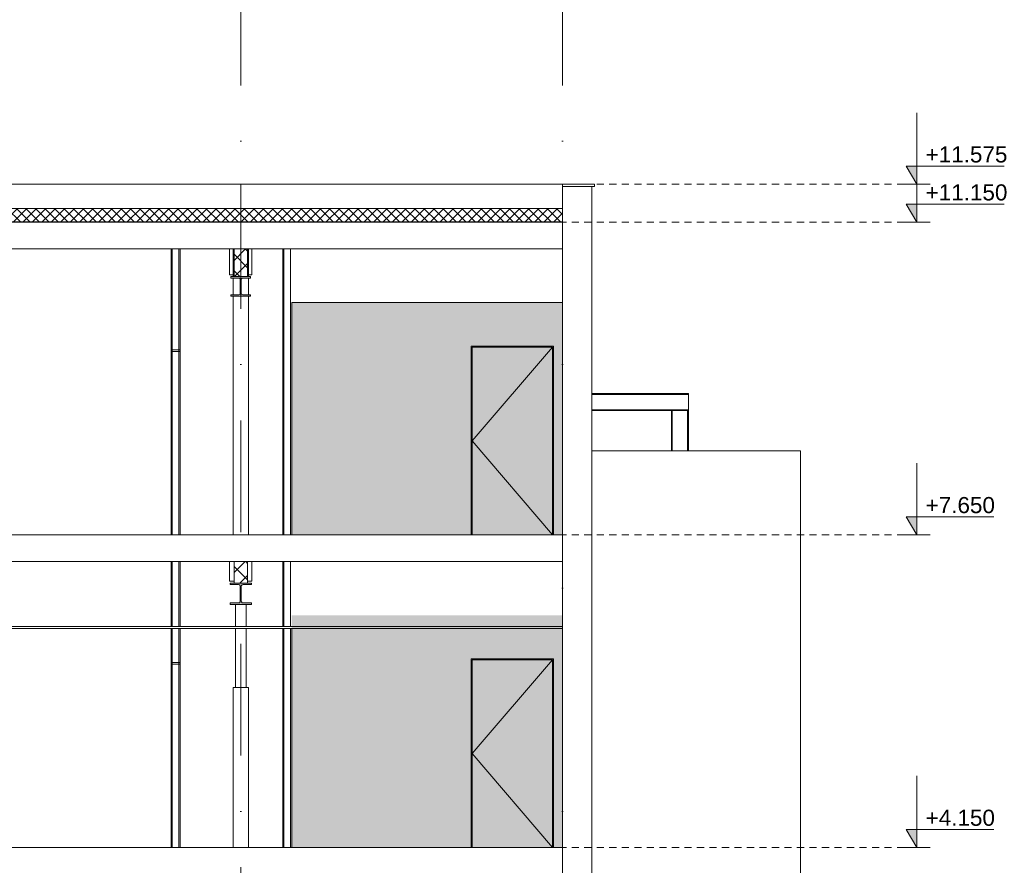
# Model space of a CAD drawing. Header units: millimetres. Extents: x -194 to 1012562, y 0 to 44349.
# Tile 65 of 97: x 211974 to 222995, y 10250 to 19716. Entities that reach past the tile are written whole.
import ezdxf
from ezdxf.enums import TextEntityAlignment as Align

# ---------------------------------------------------------------- set-up
doc = ezdxf.new("R2010")
doc.units = ezdxf.units.MM
doc.header["$MEASUREMENT"] = 0
doc.linetypes.add('streep-punt', pattern=[2500, 1250, -625, 0, -625])
doc.linetypes.add('Super Small Dashed', pattern=[140, 80, -60])
for name, color, linetype in [('21_0 NC Buitenwanden', 7, 'Continuous'), ('21_1 C Buitenwanden', 7, 'Continuous'), ('21_1 C Buitenwanden Laagscheidingslijnen', 7, 'Continuous'), ('23 Vloeren', 7, 'Continuous'), ('23 Vloeren Laagscheidingslijnen', 7, 'Continuous'), ('28 Draagconstructies', 7, 'Continuous'), ('47 Dakafwerking', 7, 'Continuous'), ('47 Dakafwerking Laagscheidingslijnen', 7, 'Continuous'), ('Maatvoering 1_ 100', 7, 'Continuous'), ('Maatvoering 1_ 100 2D arcering', 7, 'Continuous'), ('New_21_0 NC Buitenwanden', 7, 'Continuous'), ('New_22 NC Binnenwanden', 7, 'Continuous'), ('New_22 NC Binnenwanden 2D arcering', 7, 'Continuous'), ('New_22 NC Binnenwanden Deuren', 7, 'Continuous'), ('New_22 NC Binnenwanden Doorsnede-arcering', 7, 'Continuous'), ('New_22 NC Binnenwanden Laagscheidingslijnen', 7, 'Continuous'), ('New_27 Daken', 7, 'Continuous'), ('New_27 Daken Doorsnede-arcering', 7, 'Continuous'), ('New_27 Daken Laagscheidingslijnen', 7, 'Continuous'), ('New_28 Draagconstructies - kolom', 7, 'Continuous'), ('New_28 Draagconstructies - ligger', 7, 'Continuous'), ('New_28 Draagconstructies - ligger Doorsnede-arcering', 7, 'Continuous'), ('New_45 Plafondafwerking', 7, 'Continuous'), ('New_45 Plafondafwerking Laagscheidingslijnen', 7, 'Continuous'), ('New_47 Dakafwerking', 7, 'Continuous'), ('Stramien', 7, 'Continuous')]:
    doc.layers.add(name, color=color, linetype=linetype)
doc.styles.add('GENERATED_STYLE_1', font='arial.ttf')
pattern_1 = [(45, (160448.88, 6300), (-91.92388, 91.92388), []), (135, (160448.88, 6300), (91.92388, 91.92388), [])]

# ---------------------------------------------------------------- blocks, each defined once
blk = doc.blocks.new('Section Element_700_1', base_point=(160449, 6300))
at = {"layer": '21_1 C Buitenwanden', "color": 1, "linetype": 'Continuous', "lineweight": 0}
for p, q in [((218379, 10350), (218379, 5100)), ((218049, 10150), (218049, 6300)), ((218049, 6100), (218049, 5100)), ((218379, 5100), (218049, 5100))]:
    blk.add_line(p, q, dxfattribs=at)
blk = doc.blocks.new('Section Element_721_1', base_point=(160449, 6300))
at = {"layer": '21_1 C Buitenwanden', "color": 1, "linetype": 'Continuous', "lineweight": 0}
for p, q in [((218379, 13850), (218379, 10350)), ((218049, 13650), (218049, 12925)), ((218049, 12900), (218049, 10450))]:
    blk.add_line(p, q, dxfattribs=at)
blk = doc.blocks.new('Section Element_729_1', base_point=(160449, 6300))
at = {"layer": '21_1 C Buitenwanden', "color": 1, "linetype": 'Continuous', "lineweight": 0}
for p, q in [((218379, 17350), (218379, 13850)), ((218049, 17150), (218049, 13950))]:
    blk.add_line(p, q, dxfattribs=at)
blk = doc.blocks.new('Section Element_746_1', base_point=(160449, 6300))
at = {"layer": '23 Vloeren', "color": 2, "linetype": 'Continuous', "lineweight": 0}
for p, q in [((218049, 13950), (210924, 13950)), ((214374, 13650), (210924, 13650)), ((218049, 13650), (214524, 13650))]:
    blk.add_line(p, q, dxfattribs=at)
at = {"layer": '23 Vloeren Laagscheidingslijnen', "color": 2, "linetype": 'Continuous', "lineweight": 0}
blk.add_line((214524, 13650), (214374, 13650), dxfattribs=at)
at = {"layer": '23 Vloeren Laagscheidingslijnen', "color": 2, "linetype": 'Continuous', "lineweight": 0, "flags": 128}
blk.add_lwpolyline([(218049, 13950), (218049, 13850), (218049, 13650)], dxfattribs=at)
blk = doc.blocks.new('Section Element_747_1', base_point=(160449, 6300))
at = {"layer": '23 Vloeren', "color": 2, "linetype": 'Continuous', "lineweight": 0}
for p, q in [((214374, 17150), (210924, 17150)), ((218049, 17150), (214524, 17150))]:
    blk.add_line(p, q, dxfattribs=at)
at = {"layer": '23 Vloeren Laagscheidingslijnen', "color": 2, "linetype": 'Continuous', "lineweight": 0}
blk.add_line((214524, 17150), (214374, 17150), dxfattribs=at)
at = {"layer": '23 Vloeren Laagscheidingslijnen', "color": 2, "linetype": 'Continuous', "lineweight": 0, "flags": 128}
for points in [[(218049, 17450), (159679, 17450), (159564, 17450)], [(218049, 17450), (218049, 17350), (218049, 17150)]]:
    blk.add_lwpolyline(points, dxfattribs=at)
blk = doc.blocks.new('Section Element_753_1', base_point=(160449, 6300))
at = {"layer": '21_0 NC Buitenwanden', "color": 2, "linetype": 'Continuous', "lineweight": 0}
blk.add_line((214449, 17850), (214449, 17604), dxfattribs=at)
blk = doc.blocks.new('Section Element_910_1', base_point=(160449, 6300))
at = {"layer": '28 Draagconstructies', "color": 1, "linetype": 'Continuous', "lineweight": 0}
for p, q in [((214324, 13430), (214324, 13650)), ((214574, 13650), (214574, 13430)), ((214374, 13430), (214324, 13430)), ((214574, 13430), (214524, 13430))]:
    blk.add_line(p, q, dxfattribs=at)
blk = doc.blocks.new('Section Element_924_1', base_point=(160449, 6300))
at = {"layer": 'New_28 Draagconstructies - ligger Doorsnede-arcering', "linetype": 'Continuous', "lineweight": 0, "true_color": 0x000000}
blk.add_hatch(color=18, dxfattribs=at).paths.add_polyline_path([(214329, 13170), (214569, 13170), (214569, 13187), (214475, 13187), (214464, 13190), (214457, 13198), (214454, 13208), (214454, 13372), (214457, 13383), (214464, 13390), (214475, 13393), (214569, 13393), (214569, 13410), (214329, 13410), (214329, 13393), (214423, 13393), (214433, 13390), (214441, 13383), (214444, 13372), (214444, 13208), (214441, 13198), (214433, 13190), (214423, 13187), (214329, 13187)])
at = {"layer": 'New_28 Draagconstructies - ligger', "color": 9, "linetype": 'Continuous', "lineweight": 0}
for p, q in [((214329, 13410), (214329, 13393)), ((214374, 13410), (214329, 13410)), ((214433, 13390), (214441, 13383)), ((214464, 13390), (214457, 13383)), ((214569, 13410), (214524, 13410)), ((214569, 13410), (214569, 13393)), ((214329, 13187), (214329, 13170)), ((214569, 13170), (214329, 13170)), ((214441, 13198), (214433, 13190)), ((214457, 13198), (214464, 13190)), ((214569, 13187), (214569, 13170))]:
    blk.add_line(p, q, dxfattribs=at)
at = {"layer": 'New_28 Draagconstructies - ligger', "color": 9, "linetype": 'Continuous', "lineweight": 0, "flags": 128}
for points in [[(214433, 13390), (214423, 13393), (214329, 13393)], [(214441, 13383), (214444, 13372), (214444, 13208), (214441, 13198)], [(214457, 13383), (214454, 13372), (214454, 13208), (214457, 13198)], [(214569, 13393), (214475, 13393), (214464, 13390)], [(214433, 13190), (214423, 13187), (214329, 13187)], [(214464, 13190), (214475, 13187), (214569, 13187)]]:
    blk.add_lwpolyline(points, dxfattribs=at)
blk = doc.blocks.new('Section Element_926_1', base_point=(160449, 6300))
at = {"layer": 'New_28 Draagconstructies - ligger Doorsnede-arcering', "linetype": 'Continuous', "lineweight": 0, "true_color": 0x000000}
blk.add_hatch(color=18, dxfattribs=at).paths.add_polyline_path([(214339, 16620), (214559, 16620), (214559, 16636), (214472, 16636), (214463, 16638), (214456, 16645), (214454, 16654), (214454, 16806), (214456, 16815), (214463, 16822), (214472, 16824), (214559, 16824), (214559, 16840), (214339, 16840), (214339, 16824), (214426, 16824), (214435, 16822), (214442, 16815), (214444, 16806), (214444, 16654), (214442, 16645), (214435, 16638), (214426, 16636), (214339, 16636)])
at = {"layer": 'New_28 Draagconstructies - ligger', "color": 9, "linetype": 'Continuous', "lineweight": 0}
for p, q in [((214339, 16840), (214339, 16824)), ((214374, 16840), (214339, 16840)), ((214435, 16822), (214442, 16815)), ((214463, 16822), (214456, 16815)), ((214559, 16840), (214524, 16840)), ((214559, 16840), (214559, 16824)), ((214442, 16645), (214435, 16638)), ((214456, 16645), (214463, 16638)), ((214339, 16636), (214339, 16620)), ((214559, 16620), (214339, 16620)), ((214559, 16636), (214559, 16620))]:
    blk.add_line(p, q, dxfattribs=at)
at = {"layer": 'New_28 Draagconstructies - ligger', "color": 9, "linetype": 'Continuous', "lineweight": 0, "flags": 128}
for points in [[(214435, 16822), (214426, 16824), (214339, 16824)], [(214442, 16815), (214444, 16806), (214444, 16654), (214442, 16645)], [(214456, 16815), (214454, 16806), (214454, 16654), (214456, 16645)], [(214559, 16824), (214472, 16824), (214463, 16822)], [(214435, 16638), (214426, 16636), (214339, 16636)], [(214463, 16638), (214472, 16636), (214559, 16636)]]:
    blk.add_lwpolyline(points, dxfattribs=at)
blk = doc.blocks.new('Section Element_933_1', base_point=(160449, 6300))
at = {"layer": 'New_28 Draagconstructies - kolom', "color": 1, "linetype": 'Continuous', "lineweight": 0}
for p, q in [((214389, 12925), (214389, 13170)), ((214509, 12925), (214509, 13170)), ((214389, 12240), (214389, 12900)), ((214509, 12240), (214509, 12900))]:
    blk.add_line(p, q, dxfattribs=at)
blk = doc.blocks.new('Section Element_937_1', base_point=(160449, 6300))
at = {"layer": '21_1 C Buitenwanden', "color": 1, "linetype": 'Continuous', "lineweight": 0}
for p, q in [((218049, 17850), (218049, 17604)), ((218379, 17850), (218379, 17350))]:
    blk.add_line(p, q, dxfattribs=at)
at = {"layer": '21_1 C Buitenwanden Laagscheidingslijnen', "color": 1, "linetype": 'Continuous', "lineweight": 0, "flags": 128}
blk.add_lwpolyline([(218049, 17604), (218049, 17602), (218049, 17452), (218049, 17450)], dxfattribs=at)
blk = doc.blocks.new('Section Element_948_1', base_point=(160449, 6300))
at = {"layer": '47 Dakafwerking', "color": 1, "linetype": 'Continuous', "lineweight": 0}
for p, q in [((218049, 17875), (218049, 17850)), ((218409, 17875), (218049, 17875)), ((218409, 17875), (218409, 17850)), ((218409, 17850), (218379, 17850))]:
    blk.add_line(p, q, dxfattribs=at)
at = {"layer": '47 Dakafwerking Laagscheidingslijnen', "color": 1, "linetype": 'Continuous', "lineweight": 0}
blk.add_line((218379, 17850), (218049, 17850), dxfattribs=at)
blk = doc.blocks.new('Section Element_949_1', base_point=(160449, 6300))
at = {"layer": '47 Dakafwerking', "color": 2, "linetype": 'Continuous', "lineweight": 0}
for q in [(218049, 17875), (214449, 17850)]:
    blk.add_line((214449, 17875), q, dxfattribs=at)
blk = doc.blocks.new('Section Element_966_1', base_point=(160449, 6300))
at = {"layer": '28 Draagconstructies', "color": 1, "linetype": 'Continuous', "lineweight": 0}
for p, q in [((219269, 14890), (219269, 15340)), ((219279, 14890), (219279, 15340)), ((219449, 14890), (219449, 15340)), ((219459, 14890), (219459, 15340))]:
    blk.add_line(p, q, dxfattribs=at)
blk = doc.blocks.new('Section Element_967_1', base_point=(160449, 6300))
at = {"layer": '28 Draagconstructies', "color": 1, "linetype": 'Continuous', "lineweight": 0}
for p, q in [((218379, 15530), (219459, 15530)), ((218379, 15520), (219459, 15520)), ((219459, 15530), (219459, 15520)), ((219459, 15520), (219459, 15518)), ((219459, 15518), (219459, 15511)), ((219459, 15511), (219459, 15502)), ((219459, 15502), (219459, 15368)), ((218379, 15350), (219459, 15350)), ((218379, 15340), (219269, 15340)), ((219279, 15340), (219449, 15340)), ((219459, 15368), (219459, 15359)), ((219459, 15359), (219459, 15352)), ((219459, 15352), (219459, 15350)), ((219459, 15350), (219459, 15340))]:
    blk.add_line(p, q, dxfattribs=at)
blk = doc.blocks.new('Section Element_985_1', base_point=(160449, 6300))
at = {"layer": 'New_21_0 NC Buitenwanden', "color": 2, "linetype": 'Continuous', "lineweight": 0}
for p, q in [((220664, 14890), (220714, 14890)), ((220714, 14890), (220714, 10450))]:
    blk.add_line(p, q, dxfattribs=at)
blk = doc.blocks.new('Section Element_986_1', base_point=(160449, 6300))
at = {"layer": 'New_21_0 NC Buitenwanden', "color": 2, "linetype": 'Continuous', "lineweight": 0}
blk.add_line((220664, 14890), (218379, 14890), dxfattribs=at)
blk = doc.blocks.new('Section Element_987_1', base_point=(160449, 6300))
at = {"layer": 'New_21_0 NC Buitenwanden', "color": 2, "linetype": 'Continuous', "lineweight": 0}
for p, q in [((220714, 10450), (220714, 5100)), ((220714, 5100), (220664, 5100))]:
    blk.add_line(p, q, dxfattribs=at)
blk = doc.blocks.new('Section Element_1028_1', base_point=(160449, 6300))
at = {"layer": 'New_22 NC Binnenwanden', "color": 2, "linetype": 'Continuous', "lineweight": 0}
for p, q in [((213669, 13650), (213669, 12925)), ((213681, 13650), (213681, 12925)), ((213756, 13650), (213756, 12925)), ((213769, 12925), (213769, 13650)), ((213669, 12900), (213669, 12520)), ((213681, 12900), (213681, 12520)), ((213756, 12900), (213756, 12520)), ((213769, 12520), (213769, 12900)), ((213669, 12500), (213669, 12520)), ((213669, 12520), (213681, 12520)), ((213669, 12500), (213669, 10450)), ((213681, 12500), (213669, 12500)), ((213681, 12520), (213756, 12520)), ((213681, 12520), (213681, 12500)), ((213756, 12500), (213681, 12500)), ((213681, 12500), (213681, 10450)), ((213756, 12520), (213769, 12520)), ((213756, 12520), (213756, 12500)), ((213769, 12500), (213756, 12500)), ((213756, 12500), (213756, 10450)), ((213769, 12520), (213769, 12500)), ((213769, 10450), (213769, 12500))]:
    blk.add_line(p, q, dxfattribs=at)
blk = doc.blocks.new('Section Element_1029_1', base_point=(160449, 6300))
at = {"layer": 'New_22 NC Binnenwanden', "color": 2, "linetype": 'Continuous', "lineweight": 0}
for p, q in [((214919, 13650), (214919, 12925)), ((214931, 13650), (214931, 12925)), ((215006, 13650), (215006, 12925)), ((214919, 12900), (214919, 10450)), ((214931, 12900), (214931, 10450)), ((215006, 12900), (215006, 10450)), ((215019, 10450), (215019, 12900))]:
    blk.add_line(p, q, dxfattribs=at)
blk = doc.blocks.new('Section Element_1031_1', base_point=(160449, 6300))
at = {"layer": 'New_22 NC Binnenwanden', "color": 2, "linetype": 'Continuous', "lineweight": 0}
for p, q in [((213669, 17150), (213669, 16020)), ((213681, 17150), (213681, 16020)), ((213756, 17150), (213756, 16020)), ((213769, 16020), (213769, 17150)), ((213669, 16000), (213669, 16020)), ((213669, 16020), (213681, 16020)), ((213669, 16000), (213669, 13950)), ((213681, 16000), (213669, 16000)), ((213681, 16020), (213756, 16020)), ((213681, 16020), (213681, 16000)), ((213756, 16000), (213681, 16000)), ((213681, 16000), (213681, 13950)), ((213756, 16020), (213769, 16020)), ((213756, 16020), (213756, 16000)), ((213769, 16000), (213756, 16000)), ((213756, 16000), (213756, 13950)), ((213769, 16020), (213769, 16000)), ((213769, 13950), (213769, 16000))]:
    blk.add_line(p, q, dxfattribs=at)
blk = doc.blocks.new('Section Element_1032_1', base_point=(160449, 6300))
at = {"layer": 'New_22 NC Binnenwanden', "color": 2, "linetype": 'Continuous', "lineweight": 0}
for p, q in [((214919, 17150), (214919, 13950)), ((214931, 17150), (214931, 13950)), ((215006, 17150), (215006, 13950)), ((215019, 13950), (215019, 16550))]:
    blk.add_line(p, q, dxfattribs=at)
blk = doc.blocks.new('Section Element_1091_1', base_point=(160449, 6300))
at = {"layer": 'New_22 NC Binnenwanden Doorsnede-arcering', "linetype": 'Continuous', "lineweight": 0, "true_color": 0x000000}
h = blk.add_hatch(dxfattribs=at)
h.set_pattern_fill('205_Ongewapend_beton_0001', color=18, style=0, pattern_type=2)
h.set_pattern_definition(pattern_1)
h.paths.add_polyline_path([(214374, 13650), (214374, 13410), (214524, 13410), (214524, 13650)])
at = {"layer": 'New_22 NC Binnenwanden', "color": 1, "linetype": 'Continuous', "lineweight": 0}
for p, q in [((214374, 13650), (214374, 13410)), ((214524, 13650), (214524, 13410))]:
    blk.add_line(p, q, dxfattribs=at)
at = {"layer": 'New_22 NC Binnenwanden Laagscheidingslijnen', "color": 1, "linetype": 'Continuous', "lineweight": 0}
blk.add_line((214524, 13410), (214374, 13410), dxfattribs=at)
blk = doc.blocks.new('Section Element_1092_1', base_point=(160449, 6300))
at = {"layer": '28 Draagconstructies', "color": 1, "linetype": 'Continuous', "lineweight": 0}
for p, q in [((214324, 16860), (214324, 17150)), ((214574, 17150), (214574, 16860)), ((214364, 16860), (214324, 16860)), ((214574, 16860), (214534, 16860))]:
    blk.add_line(p, q, dxfattribs=at)
blk = doc.blocks.new('Section Element_1093_1', base_point=(160449, 6300))
at = {"layer": 'New_22 NC Binnenwanden Doorsnede-arcering', "linetype": 'Continuous', "lineweight": 0, "true_color": 0x000000}
h = blk.add_hatch(dxfattribs=at)
h.set_pattern_fill('205_Ongewapend_beton_0001', color=18, style=0, pattern_type=2)
h.set_pattern_definition(pattern_1)
h.paths.add_polyline_path([(214374, 17150), (214374, 16840), (214524, 16840), (214524, 17150)])
at = {"layer": 'New_22 NC Binnenwanden', "color": 1, "linetype": 'Continuous', "lineweight": 0}
for p, q in [((214374, 17150), (214374, 16840)), ((214524, 17150), (214524, 16840))]:
    blk.add_line(p, q, dxfattribs=at)
at = {"layer": 'New_22 NC Binnenwanden Laagscheidingslijnen', "color": 1, "linetype": 'Continuous', "lineweight": 0}
blk.add_line((214524, 16840), (214374, 16840), dxfattribs=at)
blk = doc.blocks.new('Section Element_1099_1', base_point=(160449, 6300))
at = {"layer": '23 Vloeren', "color": 2, "linetype": 'Continuous', "lineweight": 0}
blk.add_line((218049, 10450), (210924, 10450), dxfattribs=at)
at = {"layer": '23 Vloeren Laagscheidingslijnen', "color": 2, "linetype": 'Continuous', "lineweight": 0, "flags": 128}
blk.add_lwpolyline([(218049, 10450), (218049, 10350), (218049, 10150)], dxfattribs=at)
blk = doc.blocks.new('Section Element_1109_1', base_point=(160449, 6300))
at = {"layer": 'New_22 NC Binnenwanden Deuren', "color": 2, "linetype": 'Continuous', "lineweight": 0}
for p, q in [((217029, 13950), (217029, 16060)), ((217029, 16060), (217949, 16060)), ((217949, 16060), (217949, 13950))]:
    blk.add_line(p, q, dxfattribs=at)
at = {"layer": 'New_22 NC Binnenwanden Deuren', "color": 1, "linetype": 'Continuous', "lineweight": 0}
for p, q in [((217939, 16050), (217039, 15000)), ((217039, 13950), (217039, 16050)), ((217039, 16050), (217939, 16050)), ((217939, 16050), (217939, 13950)), ((217939, 13950), (217039, 15000))]:
    blk.add_line(p, q, dxfattribs=at)
blk = doc.blocks.new('Section Element_1111_1', base_point=(160449, 6300))
at = {"layer": 'New_22 NC Binnenwanden', "color": 2, "linetype": 'Continuous', "lineweight": 0}
blk.add_line((218049, 16550), (215019, 16550), dxfattribs=at)
blk = doc.blocks.new('Section Element_1123_1', base_point=(160449, 6300))
at = {"layer": 'New_22 NC Binnenwanden Deuren', "color": 2, "linetype": 'Continuous', "lineweight": 0}
for p, q in [((217029, 10450), (217029, 12560)), ((217029, 12560), (217949, 12560)), ((217949, 12560), (217949, 10450))]:
    blk.add_line(p, q, dxfattribs=at)
at = {"layer": 'New_22 NC Binnenwanden Deuren', "color": 1, "linetype": 'Continuous', "lineweight": 0}
for p, q in [((217939, 12550), (217039, 11500)), ((217039, 10450), (217039, 12550)), ((217039, 12550), (217939, 12550)), ((217939, 12550), (217939, 10450)), ((217939, 10450), (217039, 11500))]:
    blk.add_line(p, q, dxfattribs=at)
blk = doc.blocks.new('*X1160', base_point=(160449, 6300))
at = {"layer": 'New_27 Daken Doorsnede-arcering', "linetype": 'Continuous', "lineweight": 0, "true_color": 0x000000}
for points in [[(212049, 17602), (212199, 17602), (212199, 17604), (212049, 17604)], [(212349, 17602), (212499, 17602), (212499, 17604), (212349, 17604)], [(212649, 17602), (212799, 17602), (212799, 17604), (212649, 17604)], [(212949, 17602), (213099, 17602), (213099, 17604), (212949, 17604)], [(213249, 17602), (213399, 17602), (213399, 17604), (213249, 17604)], [(213549, 17602), (213699, 17602), (213699, 17604), (213549, 17604)], [(213849, 17602), (213999, 17602), (213999, 17604), (213849, 17604)], [(214149, 17602), (214299, 17602), (214299, 17604), (214149, 17604)], [(214449, 17602), (214599, 17602), (214599, 17604), (214449, 17604)], [(214749, 17602), (214899, 17602), (214899, 17604), (214749, 17604)], [(215049, 17602), (215199, 17602), (215199, 17604), (215049, 17604)], [(215349, 17602), (215499, 17602), (215499, 17604), (215349, 17604)], [(215649, 17602), (215799, 17602), (215799, 17604), (215649, 17604)], [(215949, 17602), (216099, 17602), (216099, 17604), (215949, 17604)], [(216249, 17602), (216399, 17602), (216399, 17604), (216249, 17604)], [(216549, 17602), (216699, 17602), (216699, 17604), (216549, 17604)], [(216849, 17602), (216999, 17602), (216999, 17604), (216849, 17604)], [(217149, 17602), (217299, 17602), (217299, 17604), (217149, 17604)], [(217449, 17602), (217599, 17602), (217599, 17604), (217449, 17604)], [(217749, 17602), (217899, 17602), (217899, 17604), (217749, 17604)]]:
    blk.add_hatch(color=18, dxfattribs=at).paths.add_polyline_path(points)
blk = doc.blocks.new('*X1161', base_point=(160449, 6300))
at = {"layer": 'New_27 Daken Doorsnede-arcering', "linetype": 'Continuous', "lineweight": 0, "true_color": 0x000000}
for points in [[(212049, 17450), (212199, 17450), (212199, 17452), (212049, 17452)], [(212349, 17450), (212499, 17450), (212499, 17452), (212349, 17452)], [(212649, 17450), (212799, 17450), (212799, 17452), (212649, 17452)], [(212949, 17450), (213099, 17450), (213099, 17452), (212949, 17452)], [(213249, 17450), (213399, 17450), (213399, 17452), (213249, 17452)], [(213549, 17450), (213699, 17450), (213699, 17452), (213549, 17452)], [(213849, 17450), (213999, 17450), (213999, 17452), (213849, 17452)], [(214149, 17450), (214299, 17450), (214299, 17452), (214149, 17452)], [(214449, 17450), (214599, 17450), (214599, 17452), (214449, 17452)], [(214749, 17450), (214899, 17450), (214899, 17452), (214749, 17452)], [(215049, 17450), (215199, 17450), (215199, 17452), (215049, 17452)], [(215349, 17450), (215499, 17450), (215499, 17452), (215349, 17452)], [(215649, 17450), (215799, 17450), (215799, 17452), (215649, 17452)], [(215949, 17450), (216099, 17450), (216099, 17452), (215949, 17452)], [(216249, 17450), (216399, 17450), (216399, 17452), (216249, 17452)], [(216549, 17450), (216699, 17450), (216699, 17452), (216549, 17452)], [(216849, 17450), (216999, 17450), (216999, 17452), (216849, 17452)], [(217149, 17450), (217299, 17450), (217299, 17452), (217149, 17452)], [(217449, 17450), (217599, 17450), (217599, 17452), (217449, 17452)], [(217749, 17450), (217899, 17450), (217899, 17452), (217749, 17452)]]:
    blk.add_hatch(color=18, dxfattribs=at).paths.add_polyline_path(points)
blk = doc.blocks.new('Section Element_1136_1', base_point=(160449, 6300))
at = {"layer": 'New_27 Daken Doorsnede-arcering', "linetype": 'Continuous', "lineweight": 0, "true_color": 0x000000}
h = blk.add_hatch(dxfattribs=at)
h.set_pattern_fill('415_Isolatie_ruit_0001', color=18, style=0, pattern_type=2)
h.set_pattern_definition([(45, (160448.88, 6300), (-53.03301, 53.03301), []), (135, (160448.88, 6300), (53.03301, 53.03301), [])])
h.paths.add_polyline_path([(159679, 17452), (218049, 17452), (218049, 17602), (184431, 17602), (184396, 17602), (184395, 17602), (184227, 17602), (159679, 17602)])
at = {"layer": 'New_27 Daken', "color": 9, "linetype": 'Continuous', "lineweight": 0}
blk.add_line((218049, 17604), (184431, 17604), dxfattribs=at)
at = {"layer": 'New_27 Daken Laagscheidingslijnen', "color": 9, "linetype": 'Continuous', "lineweight": 0}
blk.add_line((218049, 17602), (184431, 17602), dxfattribs=at)
at = {"layer": 'New_27 Daken Laagscheidingslijnen', "color": 1, "linetype": 'Continuous', "lineweight": 0}
blk.add_line((218049, 17452), (159679, 17452), dxfattribs=at)
at = {"layer": 'New_27 Daken', "lineweight": 0}
for name in ['*X1160', '*X1161']:
    blk.add_blockref(name, (160449, 6300), dxfattribs=at)
blk = doc.blocks.new('Section Element_1139_1', base_point=(160449, 6300))
at = {"layer": 'New_45 Plafondafwerking', "color": 2, "linetype": 'Continuous', "lineweight": 0}
for p, q in [((218049, 12925), (210924, 12925)), ((218049, 12900), (210924, 12900))]:
    blk.add_line(p, q, dxfattribs=at)
at = {"layer": 'New_45 Plafondafwerking Laagscheidingslijnen', "color": 2, "linetype": 'Continuous', "lineweight": 0}
for p, q in [((210924, 12925), (210924, 12900)), ((218049, 12925), (218049, 12900))]:
    blk.add_line(p, q, dxfattribs=at)
blk = doc.blocks.new('Section Element_1241_1', base_point=(160449, 6300))
at = {"layer": 'New_47 Dakafwerking', "color": 2, "linetype": 'Continuous', "lineweight": 0}
for p, q in [((210849, 17875), (214449, 17875)), ((210849, 17850), (211179, 17850))]:
    blk.add_line(p, q, dxfattribs=at)
blk = doc.blocks.new('Section Element_1356_1', base_point=(160449, 6300))
at = {"layer": 'New_22 NC Binnenwanden', "color": 2, "linetype": 'Continuous', "lineweight": 0}
for p, q in [((214364, 12240), (214389, 12240)), ((214364, 10450), (214364, 12240))]:
    blk.add_line(p, q, dxfattribs=at)
blk = doc.blocks.new('Section Element_1357_1', base_point=(160449, 6300))
at = {"layer": 'New_22 NC Binnenwanden', "color": 2, "linetype": 'Continuous', "lineweight": 0}
for p, q in [((214534, 12240), (214389, 12240)), ((214534, 10450), (214534, 12240))]:
    blk.add_line(p, q, dxfattribs=at)
blk = doc.blocks.new('Section Element_1362_1', base_point=(160449, 6300))
at = {"layer": 'New_22 NC Binnenwanden', "color": 2, "linetype": 'Continuous', "lineweight": 0}
for p, q in [((214364, 16840), (214364, 17150)), ((214364, 16636), (214364, 16824)), ((214364, 13950), (214364, 16620))]:
    blk.add_line(p, q, dxfattribs=at)
blk = doc.blocks.new('Section Element_1363_1', base_point=(160449, 6300))
at = {"layer": 'New_22 NC Binnenwanden', "color": 2, "linetype": 'Continuous', "lineweight": 0}
for p, q in [((214534, 16840), (214534, 17150)), ((214534, 16636), (214534, 16824)), ((214534, 13950), (214534, 16620))]:
    blk.add_line(p, q, dxfattribs=at)
blk = doc.blocks.new('Dimension_1_1', base_point=(222014, 6300))
at = {"layer": 'Maatvoering 1_ 100 2D arcering', "linetype": 'Continuous', "lineweight": 0}
for points in [[(222014, 17875), (222014, 18075), (221898, 18075)], [(222014, 17450), (222014, 17650), (221898, 17650)], [(222014, 13950), (222014, 14150), (221898, 14150)], [(222014, 10450), (222014, 10650), (221898, 10650)], [(222014, 6300), (222014, 6500), (221898, 6500)]]:
    blk.add_hatch(color=1, dxfattribs=at).paths.add_polyline_path(points)
at = {"layer": 'Maatvoering 1_ 100', "color": 1, "linetype": 'Continuous', "lineweight": 0}
for p, q in [((222014, 17875), (222014, 18675)), ((222014, 17450), (222014, 18250)), ((222014, 17875), (221898, 18075)), ((221898, 18075), (222014, 18075)), ((222014, 18075), (222995, 18075)), ((222014, 17875), (221864, 17875)), ((222014, 17875), (222164, 17875)), ((222014, 17450), (221898, 17650)), ((221898, 17650), (222014, 17650)), ((222014, 17650), (222995, 17650)), ((222014, 17450), (221864, 17450)), ((222014, 17450), (222164, 17450)), ((222014, 13950), (222014, 14750)), ((222014, 13950), (221898, 14150)), ((221898, 14150), (222014, 14150)), ((222014, 14150), (222876, 14150)), ((222014, 13950), (221864, 13950)), ((222014, 13950), (222164, 13950)), ((222014, 10450), (222014, 11250)), ((222014, 10450), (221898, 10650)), ((221898, 10650), (222014, 10650)), ((222014, 10650), (222876, 10650)), ((222014, 10450), (221864, 10450)), ((222014, 10450), (222164, 10450)), ((222014, 6300), (222014, 7100)), ((222014, 6300), (221898, 6500)), ((221898, 6500), (222014, 6500)), ((222014, 6500), (222387, 6500)), ((222014, 6300), (221864, 6300)), ((222014, 6300), (222164, 6300))]:
    blk.add_line(p, q, dxfattribs=at)
at = {"layer": 'Maatvoering 1_ 100', "color": 2, "lineweight": 0, "char_height": 180, "attachment_point": 7, "style": 'GENERATED_STYLE_1'}
for s, insert in [('\\A1;{\\pql;\\fArial|b0|i0|c0|p0;\\W1.000000;+11.575}', (222114, 18115)), ('\\A1;{\\pql;\\fArial|b0|i0|c0|p0;\\W1.000000;+11.150}', (222114, 17690)), ('\\A1;{\\pql;\\fArial|b0|i0|c0|p0;\\W1.000000;+7.650}', (222114, 14190)), ('\\A1;{\\pql;\\fArial|b0|i0|c0|p0;\\W1.000000;+4.150}', (222114, 10690)), ('\\A1;{\\pql;\\fArial|b0|i0|c0|p0;\\W1.000000;±0}', (222114, 6540))]:
    blk.add_mtext(s, dxfattribs=dict(at, insert=insert))
blk = doc.blocks.new('Standard grid marker[42]_1', base_point=(214449, 36230))
at = {"layer": 'Stramien', "color": 1, "linetype": 'streep-punt', "lineweight": 0}
blk.add_line((214449, 35230), (214449, 2000), dxfattribs=at)
at = {"layer": 'Stramien', "color": 2, "lineweight": 0, "style": 'GENERATED_STYLE_1'}
blk.add_attdef('AC_MarkerText_1', text='', height=350, rotation=360, dxfattribs=at).set_placement((214449, 675), align=Align.TOP_CENTER)
blk = doc.blocks.new('Standard grid marker[43]_1', base_point=(218049, 36230))
at = {"layer": 'Stramien', "color": 1, "linetype": 'streep-punt', "lineweight": 0}
blk.add_line((218049, 35230), (218049, 2000), dxfattribs=at)
at = {"layer": 'Stramien', "color": 2, "lineweight": 0, "style": 'GENERATED_STYLE_1'}
blk.add_attdef('AC_MarkerText_1', text='', height=350, rotation=360, dxfattribs=at).set_placement((218049, 675), align=Align.TOP_CENTER)

msp = doc.modelspace()

# ---------------------------------------------------------------- hatches: boundary and pattern name
at = {"layer": 'New_22 NC Binnenwanden 2D arcering', "linetype": 'Continuous', "lineweight": 0, "true_color": 0x353d3f}
for points in [[(215018.9, 13950), (218048.9, 13950), (218048.9, 16550), (215018.9, 16550)], [(215018.9, 10450), (218048.9, 10450), (218048.9, 13050), (215018.9, 13050)]]:
    msp.add_hatch(color=250, dxfattribs=at).paths.add_polyline_path(points)

# ---------------------------------------------------------------- linework, layer by layer
at = {"color": 8, "linetype": 'Super Small Dashed', "lineweight": 0, "true_color": 0x778488, "flags": 128}
for points in [[(222013.9, 17875), (218408.9, 17875)], [(222013.9, 17450), (218048.9, 17450)], [(222013.9, 13950), (218048.9, 13950)], [(222013.9, 10450), (218048.9, 10450)]]:
    msp.add_lwpolyline(points, dxfattribs=at)

# ---------------------------------------------------------------- block references
at = {"layer": '21_0 NC Buitenwanden', "lineweight": 0}
msp.add_blockref('Section Element_753_1', (160448.9, 6300), dxfattribs=at)
at = {"layer": '21_1 C Buitenwanden', "lineweight": 0}
for name in ['Section Element_937_1', 'Section Element_729_1', 'Section Element_721_1', 'Section Element_700_1']:
    msp.add_blockref(name, (160448.9, 6300), dxfattribs=at)
at = {"layer": '23 Vloeren', "lineweight": 0}
for name in ['Section Element_747_1', 'Section Element_746_1', 'Section Element_1099_1']:
    msp.add_blockref(name, (160448.9, 6300), dxfattribs=at)
at = {"layer": '28 Draagconstructies', "lineweight": 0}
for name in ['Section Element_1092_1', 'Section Element_967_1', 'Section Element_966_1', 'Section Element_910_1']:
    msp.add_blockref(name, (160448.9, 6300), dxfattribs=at)
at = {"layer": '47 Dakafwerking', "lineweight": 0}
for name in ['Section Element_949_1', 'Section Element_948_1']:
    msp.add_blockref(name, (160448.9, 6300), dxfattribs=at)
at = {"layer": 'Maatvoering 1_ 100', "color": 1, "linetype": 'Continuous', "lineweight": 0}
msp.add_blockref('Dimension_1_1', (222013.9, 6300), dxfattribs=at)
at = {"layer": 'New_21_0 NC Buitenwanden', "lineweight": 0}
for name in ['Section Element_986_1', 'Section Element_985_1', 'Section Element_987_1']:
    msp.add_blockref(name, (160448.9, 6300), dxfattribs=at)
at = {"layer": 'New_22 NC Binnenwanden', "lineweight": 0}
for name in ['Section Element_1031_1', 'Section Element_1362_1', 'Section Element_1093_1', 'Section Element_1363_1', 'Section Element_1032_1', 'Section Element_1111_1', 'Section Element_1028_1', 'Section Element_1091_1', 'Section Element_1029_1', 'Section Element_1356_1', 'Section Element_1357_1']:
    msp.add_blockref(name, (160448.9, 6300), dxfattribs=at)
at = {"layer": 'New_22 NC Binnenwanden Deuren', "lineweight": 0}
for name in ['Section Element_1109_1', 'Section Element_1123_1']:
    msp.add_blockref(name, (160448.9, 6300), dxfattribs=at)
at = {"layer": 'New_27 Daken', "lineweight": 0}
msp.add_blockref('Section Element_1136_1', (160448.9, 6300), dxfattribs=at)
at = {"layer": 'New_28 Draagconstructies - kolom', "lineweight": 0}
msp.add_blockref('Section Element_933_1', (160448.9, 6300), dxfattribs=at)
at = {"layer": 'New_28 Draagconstructies - ligger', "lineweight": 0}
for name in ['Section Element_926_1', 'Section Element_924_1']:
    msp.add_blockref(name, (160448.9, 6300), dxfattribs=at)
at = {"layer": 'New_45 Plafondafwerking', "lineweight": 0}
msp.add_blockref('Section Element_1139_1', (160448.9, 6300), dxfattribs=at)
at = {"layer": 'New_47 Dakafwerking', "lineweight": 0}
msp.add_blockref('Section Element_1241_1', (160448.9, 6300), dxfattribs=at)
at = {"layer": 'Stramien', "color": 1, "linetype": 'Continuous', "lineweight": 0}
for name, p in [('Standard grid marker[42]_1', (214448.9, 36230)), ('Standard grid marker[43]_1', (218048.9, 36230))]:
    msp.add_blockref(name, p, dxfattribs=at)

doc.saveas('drawing.dxf')
